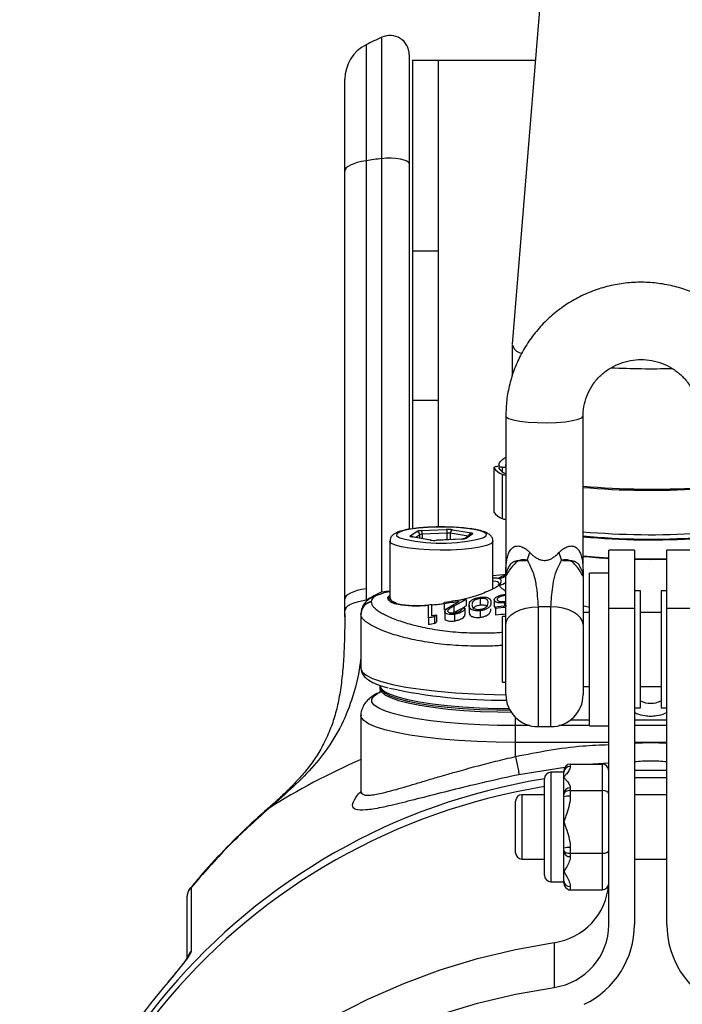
# Model space of a CAD drawing. Extents: x 3423 to 3694, y 251 to 765.
# Tile 2 of 4: x 3453 to 3556, y 521 to 674. Entities that reach past the tile are written whole.
import ezdxf

# ---------------------------------------------------------------- set-up
doc = ezdxf.new("R2010")
doc.units = 0
doc.header["$LTSCALE"] = 5
doc.layers.get('0').update_dxf_attribs({"linetype": 'CONTINUOUS'})

msp = doc.modelspace()

# ---------------------------------------------------------------- linework, layer by layer
at = {"color": 7, "linetype": 'CONTINUOUS'}
for p, q in [((3534.99, 694.09), (3529.25, 623.42)), ((3506.54, 669.93), (3506.54, 651.93)), ((3508.97, 652.29), (3508.97, 671.12)), ((3513.25, 668.4), (3513.25, 651.47)), ((3513.75, 667.53), (3517.75, 667.53)), ((3513.75, 667.53), (3513.75, 637.95)), ((3517.75, 667.53), (3517.75, 637.95)), ((3517.75, 667.53), (3532.83, 667.53)), ((3503.25, 650.32), (3503.25, 664.58)), ((3506.54, 651.93), (3506.54, 585.45)), ((3508.97, 584.99), (3508.97, 652.29)), ((3503.25, 583.84), (3503.25, 650.32)), ((3513.25, 651.47), (3513.25, 594.69)), ((3513.75, 637.95), (3513.75, 614.73)), ((3513.75, 637.95), (3517.75, 637.95)), ((3517.75, 637.95), (3517.75, 614.73)), ((3529.25, 623.36), (3529.25, 618.49)), ((3513.75, 614.73), (3513.75, 594.73)), ((3513.75, 614.73), (3517.75, 614.73)), ((3517.75, 614.73), (3517.75, 595)), ((3528.25, 612.28), (3528.25, 587.84)), ((3540.25, 587.84), (3540.25, 612.28)), ((3526.4, 604.25), (3526.4, 597.36)), ((3526.4, 604.23), (3526.4, 597.34)), ((3527.2, 604.65), (3527.2, 604.47)), ((3527.67, 604.32), (3527.67, 603.67)), ((3527.67, 603.24), (3527.67, 596.35)), ((3526.4, 597.36), (3526.4, 597.34)), ((3513.39, 593.68), (3514.41, 594.36)), ((3516.52, 593.02), (3513.66, 593.51)), ((3516.61, 593.02), (3513.74, 593.51)), ((3514.89, 593.85), (3514.25, 593.42)), ((3514.9, 593.31), (3514.89, 593.85)), ((3515.11, 594.48), (3519, 594.66)), ((3519.13, 594.1), (3515.24, 593.91)), ((3515.24, 593.91), (3515.25, 593.25)), ((3519.13, 593.06), (3519.13, 594.1)), ((3519.62, 594.08), (3519.61, 593.08)), ((3522.39, 593.6), (3519.62, 594.08)), ((3519.97, 594.62), (3522.84, 594.13)), ((3522.82, 593.89), (3521.81, 593.21)), ((3523.1, 593.96), (3522.08, 593.28)), ((3510.25, 592.83), (3510.25, 583.97)), ((3521.36, 593.17), (3517.47, 592.98)), ((3517.49, 592.97), (3517.47, 592.98)), ((3521.38, 593.16), (3517.49, 592.97)), ((3521.38, 593.16), (3521.36, 593.17)), ((3526.25, 585.46), (3526.25, 592.83)), ((3548.25, 591.44), (3544.25, 591.44)), ((3544.25, 582.4), (3544.25, 591.44)), ((3548.25, 591.44), (3548.25, 582.4)), ((3557.25, 591.44), (3553.25, 591.44)), ((3553.25, 582.4), (3553.25, 591.44)), ((3528.41, 587.68), (3526.25, 587.45)), ((3544.25, 587.88), (3541.25, 587.88)), ((3541.25, 564.18), (3541.25, 587.88)), ((3506.54, 585.45), (3506.53, 583.66)), ((3549.15, 585.13), (3548.25, 585.13)), ((3549.15, 566.93), (3549.15, 585.13)), ((3553.25, 585.13), (3552.35, 585.13)), ((3552.35, 585.13), (3552.35, 566.93)), ((3503.24, 582.04), (3503.25, 583.84)), ((3503.25, 581.1), (3503.25, 583.84)), ((3507.33, 583.48), (3507.33, 583.41)), ((3511.56, 583.05), (3510.48, 583.37)), ((3518.69, 583.12), (3518.69, 582.1)), ((3519.77, 582.78), (3521.02, 583.46)), ((3522.09, 583.79), (3520.15, 582.75)), ((3520.15, 582.75), (3520.15, 581.73)), ((3521.63, 582.53), (3522.09, 582.78)), ((3522.09, 583.79), (3522.09, 582.78)), ((3522.54, 582.91), (3522.54, 581.89)), ((3524.25, 583.94), (3524.25, 582.93)), ((3526.45, 583.73), (3526.45, 582.72)), ((3526.45, 582.72), (3526.58, 582.47)), ((3528.02, 583.26), (3528.02, 582.75)), ((3505.75, 581.48), (3505.75, 581.55)), ((3505.75, 581.48), (3505.75, 573.1)), ((3517.48, 581.35), (3517.18, 581.08)), ((3517.48, 581.35), (3517.48, 580.32)), ((3518.76, 581.9), (3518.76, 580.88)), ((3520.27, 581.49), (3520.27, 580.46)), ((3520.4, 581.86), (3521.38, 582.4)), ((3521.9, 582.43), (3521.9, 581.41)), ((3524.27, 582.03), (3524.27, 581.01)), ((3526.64, 582.38), (3526.64, 581.35)), ((3533.25, 582.64), (3533.25, 564.03)), ((3535.25, 564.03), (3535.25, 582.64)), ((3541.25, 581.78), (3540.25, 581.78)), ((3548.25, 582.4), (3544.25, 582.4)), ((3544.25, 533.28), (3544.25, 582.4)), ((3548.25, 582.4), (3548.25, 533.28)), ((3552.35, 581.78), (3549.15, 581.78)), ((3557.25, 582.4), (3553.25, 582.4)), ((3553.25, 533.28), (3553.25, 582.4)), ((3516.26, 580.93), (3516.26, 579.89)), ((3517.18, 581.08), (3517.18, 580.04)), ((3517.18, 580.04), (3517.48, 580.32)), ((3528.25, 581.13), (3527.75, 581.13)), ((3527.75, 581.05), (3527.75, 581.13)), ((3527.75, 570.93), (3527.75, 581.05)), ((3528.25, 569.03), (3528.25, 579.89)), ((3540.25, 579.89), (3540.25, 569.03)), ((3527.75, 570.93), (3528.25, 570.93)), ((3508.25, 569.13), (3508.41, 569.22)), ((3508.72, 569.82), (3508.72, 570.43)), ((3508.75, 570.4), (3508.75, 570.15)), ((3508.75, 570.15), (3508.75, 569.93)), ((3540.25, 570.28), (3541.25, 570.28)), ((3549.15, 570.28), (3552.35, 570.28)), ((3548.25, 566.93), (3549.15, 566.93)), ((3552.35, 566.93), (3553.25, 566.93)), ((3505.75, 565.75), (3505.75, 553.99)), ((3529.75, 564.2), (3529.75, 565.46)), ((3538.34, 565.1), (3541.25, 565.1)), ((3548.25, 565.1), (3553.25, 565.1)), ((3529.75, 561.59), (3529.75, 564.2)), ((3531.95, 564.2), (3529.75, 564.2)), ((3533.25, 564.03), (3535.25, 564.03)), ((3541.25, 564.2), (3536.54, 564.2)), ((3541.25, 564.18), (3544.25, 564.18)), ((3553.25, 564.2), (3548.25, 564.2)), ((3544.25, 561.59), (3529.75, 561.59)), ((3529.75, 559.4), (3529.75, 561.59)), ((3550.75, 561.59), (3548.25, 561.59)), ((3550.75, 561.59), (3553.25, 561.46)), ((3553.25, 561.59), (3550.75, 561.59)), ((3544.25, 558.35), (3541.76, 558.22)), ((3537.4, 557.68), (3530.27, 556.56)), ((3537.25, 556.95), (3535.25, 556.95)), ((3535.25, 556.95), (3535.25, 541.52)), ((3537.25, 556.95), (3537.25, 557.07)), ((3537.25, 556.18), (3537.25, 556.95)), ((3538.25, 558.22), (3543.25, 558.22)), ((3538.25, 558.22), (3538.25, 557.84)), ((3543.25, 554.14), (3543.25, 558.22)), ((3534.25, 542.34), (3534.25, 555.95)), ((3537.25, 553.6), (3537.25, 556.18)), ((3538.25, 554.51), (3538.25, 554.14)), ((3538.25, 554.14), (3543.25, 554.14)), ((3538.25, 554.14), (3538.25, 553.23)), ((3543.25, 544.36), (3543.25, 554.14)), ((3493.47, 553.09), (3491.43, 551.34)), ((3529.75, 544.45), (3529.75, 552.45)), ((3534.25, 553.45), (3530.75, 553.45)), ((3530.75, 553.45), (3530.75, 543.45)), ((3537.25, 553.47), (3537.25, 553.6)), ((3537.25, 553.14), (3537.25, 553.47)), ((3537.25, 549.25), (3537.25, 553.14)), ((3553.25, 553.45), (3548.25, 553.45)), ((3491.43, 551.34), (3491.13, 551.16)), ((3537.25, 545.17), (3537.25, 549.25)), ((3537.25, 544.84), (3537.25, 545.17)), ((3537.25, 544.65), (3537.25, 544.84)), ((3537.25, 541.52), (3537.25, 544.65)), ((3538.25, 545.27), (3538.25, 544.36)), ((3530.75, 543.45), (3534.25, 543.45)), ((3538.25, 544.36), (3543.25, 544.36)), ((3538.25, 544.36), (3538.25, 543.84)), ((3543.25, 538.68), (3543.25, 544.36)), ((3548.25, 543.45), (3553.25, 543.45)), ((3534.25, 540.95), (3534.25, 542.34)), ((3535.25, 541.52), (3535.25, 539.95)), ((3537.25, 540.02), (3537.25, 541.52)), ((3535.25, 539.95), (3537.25, 539.95)), ((3537.25, 539.83), (3537.25, 540.02)), ((3479.35, 538.97), (3479.38, 539.06)), ((3479.38, 539.06), (3479.38, 529.19)), ((3538.25, 539.21), (3538.25, 538.68)), ((3538.25, 538.68), (3543.25, 538.68)), ((3478.7, 537.37), (3478.7, 528.04)), ((3535.73, 530.49), (3535.73, 523.54)), ((3475.97, 524.59), (3475.8, 524.39)), ((3475.8, 524.39), (3475.79, 524.35))]:
    msp.add_line(p, q, dxfattribs=at)
at = {"color": 7, "linetype": 'CONTINUOUS', "flags": 128}
for points in [[(3506.54, 651.93), (3505.83, 651.8), (3505.18, 651.65), (3504.62, 651.47), (3504.13, 651.26), (3503.75, 651.04), (3503.47, 650.81), (3503.3, 650.57), (3503.25, 650.32)], [(3508.97, 652.29), (3509.68, 652.36), (3510.43, 652.37), (3511.17, 652.33), (3511.85, 652.23), (3512.43, 652.09), (3512.87, 651.9), (3513.15, 651.69), (3513.25, 651.47)], [(3528.25, 612.28), (3528.29, 612.15), (3528.67, 611.9), (3529.39, 611.67), (3530.42, 611.48), (3531.69, 611.34), (3533.12, 611.26), (3534.62, 611.24), (3536.1, 611.29), (3537.46, 611.4), (3538.62, 611.57), (3539.5, 611.78), (3540.06, 612.02), (3540.25, 612.28)], [(3527.22, 604.47), (3527.2, 604.65), (3527.22, 604.83), (3527.28, 605.01), (3527.39, 605.18), (3527.55, 605.36), (3527.75, 605.53), (3527.99, 605.71), (3528.28, 605.88)], [(3527.22, 604.47), (3527.03, 604.45), (3526.86, 604.43), (3526.72, 604.4), (3526.59, 604.37), (3526.5, 604.34), (3526.44, 604.31), (3526.4, 604.27), (3526.4, 604.23)], [(3517.66, 595.03), (3516.12, 594.98), (3514.69, 594.87), (3513.44, 594.7), (3512.43, 594.5), (3511.71, 594.25), (3511.31, 593.99), (3511.27, 593.72), (3511.57, 593.45), (3511.8, 593.35)], [(3524.7, 593.35), (3524.78, 593.39), (3525.18, 593.65), (3525.22, 593.92), (3524.92, 594.19), (3524.28, 594.44), (3523.34, 594.65), (3522.14, 594.83), (3520.75, 594.96), (3519.23, 595.02), (3517.66, 595.03)], [(3513.66, 593.51), (3513.72, 593.51), (3513.74, 593.51)], [(3526.25, 592.84), (3526.22, 592.73), (3525.9, 592.43), (3525.22, 592.15), (3524.21, 591.91), (3522.93, 591.71), (3521.42, 591.56), (3519.77, 591.47), (3518.05, 591.45), (3516.33, 591.49), (3514.71, 591.59), (3513.25, 591.75), (3512.02, 591.96), (3511.09, 592.21), (3510.49, 592.5), (3510.25, 592.79), (3510.25, 592.84)], [(3516.52, 593.02), (3516.59, 593.02), (3516.61, 593.02)], [(3540.25, 590.56), (3542.04, 590.41), (3544.25, 590.26)], [(3506.54, 585.45), (3505.83, 585.32), (3505.18, 585.17), (3504.62, 584.99), (3504.13, 584.78), (3503.75, 584.56), (3503.47, 584.33), (3503.3, 584.09), (3503.25, 583.84)], [(3508.97, 584.99), (3509.68, 585.06), (3510.26, 585.07)], [(3506.53, 583.66), (3505.81, 583.54), (3505.16, 583.38), (3504.58, 583.2), (3504.1, 583), (3503.72, 582.78), (3503.44, 582.54), (3503.29, 582.29), (3503.24, 582.04)], [(3510.48, 583.37), (3511.37, 583.1), (3512.24, 582.93)], [(3528.25, 579.89), (3528.34, 580.42), (3528.63, 580.94), (3529.09, 581.42), (3529.71, 581.83), (3530.47, 582.18), (3531.33, 582.43), (3532.27, 582.59), (3533.25, 582.64)], [(3540.25, 579.89), (3540.15, 580.42), (3539.86, 580.94), (3539.4, 581.42), (3538.78, 581.83), (3538.02, 582.18), (3537.16, 582.43), (3536.22, 582.59), (3535.25, 582.64)], [(3505.75, 573.1), (3505.95, 572.56), (3506.56, 572.03), (3507.56, 571.52), (3508.93, 571.04), (3510.66, 570.59), (3512.72, 570.18), (3515.06, 569.83), (3517.65, 569.52), (3520.44, 569.29), (3523.39, 569.11), (3526.44, 569.01), (3528.25, 568.98)], [(3529.75, 564.2), (3526.95, 564.23), (3524.19, 564.32), (3521.52, 564.47), (3518.99, 564.68), (3516.62, 564.94), (3514.46, 565.25), (3512.54, 565.6), (3510.89, 566), (3509.54, 566.42), (3508.51, 566.88), (3507.81, 567.35), (3507.46, 567.83), (3507.46, 568.32), (3507.81, 568.8), (3508.25, 569.13)], [(3528.78, 566.79), (3526.83, 566.81), (3524.16, 566.91), (3521.59, 567.06), (3519.15, 567.27), (3516.88, 567.53), (3514.84, 567.84), (3513.04, 568.2), (3511.53, 568.59), (3510.33, 569.01), (3509.45, 569.46), (3508.92, 569.92), (3508.75, 570.4)], [(3528.91, 566.54), (3526.83, 566.57), (3524.16, 566.66), (3521.59, 566.81), (3519.15, 567.02), (3516.88, 567.28), (3514.84, 567.6), (3513.04, 567.95), (3511.53, 568.34), (3510.33, 568.77), (3509.45, 569.21), (3508.92, 569.68), (3508.75, 570.15)], [(3508.75, 569.94), (3508.75, 569.93), (3508.93, 569.45), (3509.46, 568.99), (3510.34, 568.54), (3511.56, 568.11), (3513.09, 567.71), (3514.9, 567.35), (3516.96, 567.04), (3519.25, 566.77), (3521.71, 566.56), (3524.31, 566.41), (3527, 566.32), (3529.06, 566.29)], [(3529.75, 561.59), (3526.74, 561.62), (3523.78, 561.72), (3520.91, 561.88), (3518.18, 562.1), (3515.64, 562.38), (3513.32, 562.71), (3511.25, 563.1), (3509.48, 563.52), (3508.03, 563.98), (3506.92, 564.46), (3506.17, 564.97), (3505.79, 565.49), (3505.75, 565.74)], [(3548.25, 561.46), (3550.75, 561.59), (3550.75, 561.59), (3550.75, 561.59)], [(3548.25, 557.26), (3552.21, 557.28), (3553.25, 557.26)], [(3553.25, 556.06), (3552.21, 556.08), (3548.25, 556.06)], [(3493.47, 553.09), (3493.07, 552.9), (3493.04, 552.87)], [(3501.44, 518.97), (3506.83, 521.72), (3512.38, 524.15), (3518.06, 526.25), (3523.86, 528.01), (3529.76, 529.42), (3535.73, 530.49)], [(3518.06, 519.3), (3523.86, 521.06), (3529.76, 522.48), (3535.73, 523.54)]]:
    msp.add_lwpolyline(points, dxfattribs=at)
at = {"color": 7, "linetype": 'CONTINUOUS'}
for centre, radius, start, end in [((3510.25, 668.4), 3, 360, 115.234), ((3509.25, 664.58), 6, 116.8134, 180), ((3550.75, 582.47), 98, 115.234, 116.8134), ((3543.23, 410.5), 244.2, 98.0644, 98.6401), ((3530.97, 623.78), 1.76, 192.0746, 257.2527), ((3550.75, 740.92), 121.29, 267.0975, 271.5638), ((3528.77, 605.96), 2.93, 216.107, 247.9334), ((3527.53, 603.54), 0.796, 79.8624, 121.1412), ((3529.39, 605.93), 2.85, 216.9354, 247.1053), ((3527.74, 606.25), 1.93, 267.7118, 285.0626), ((3528.9, 604.65), 0.706, 158.3873, 194.2713), ((3528.11, 604.14), 0.358, 68.0181, 72.7558), ((3528.4, 605.3), 2.18, 250.407, 265.8775), ((3550.8, 717.02), 116.1, 264.7867, 273.6793), ((3550.79, 722.96), 122.22, 265.0507, 273.4974), ((3528.77, 599.07), 2.93, 216.106, 247.9345), ((3528.4, 598.4), 2.18, 250.407, 265.8775), ((3513.36, 593.17), 0.506, 41.9905, 86.9017), ((3514.38, 593.84), 0.515, 0.9226, 86.525), ((3514.36, 594), 0.894, 354.1119, 32.1647), ((3518.24, 594.19), 0.894, 354.1119, 32.164), ((3520.15, 594.12), 0.537, 110.0371, 184.4176), ((3523.01, 593.64), 0.52, 109.543, 177.2518), ((3523.08, 593.5), 0.46, 87.194, 123.5269), ((3550.79, 716.07), 122.22, 265.0507, 273.4974), ((3550.79, 704.08), 110.92, 264.5441, 273.8532), ((3550.8, 709.14), 116.1, 264.7867, 273.6793), ((3518.24, 618.05), 25.53, 255.3712, 284.6438), ((3522.06, 592.82), 0.462, 87.2402, 120.3525), ((3502.06, 600.94), 31.52, 339.4558, 341.7354), ((3566.43, 600.94), 31.53, 198.2647, 200.5441), ((3549.45, 688.2), 98.15, 264.6185, 266.9601), ((3550.75, 713.31), 123.22, 268.8375, 271.1625), ((3550.75, 715.52), 125.5, 268.8586, 271.1414), ((3527.02, 589), 1.94, 275.3326, 309.5466), ((3530.75, 587.87), 2.5, 176.4389, 180), ((3530.36, 587.41), 2.11, 172.8316, 179.998), ((3538.13, 587.41), 2.11, 0.0018, 7.1678), ((3537.75, 587.87), 2.5, 359.9994, 3.575), ((3526.91, 588.04), 2.06, 277.9894, 311.4446), ((3507.72, 581.54), 1.98, 101.414, 179.6892), ((3507.72, 581.47), 1.98, 101.3746, 179.6643), ((3511.3, 584.5), 1.18, 206.7298, 262.0997), ((3510.51, 582.89), 0.48, 92.818, 104.4296), ((3551.03, 370.9), 214.85, 99.1927, 99.3139), ((3550.71, 372.91), 212.82, 97.7281, 98.6522), ((3550.66, 373.17), 212.37, 98.022, 98.6564), ((3550.68, 372.48), 211.49, 96.0625, 96.5261), ((3549.73, 378.23), 205.66, 99.0233, 99.2404), ((3549.36, 382.06), 202.25, 97.805, 97.9333), ((3550.64, 372.79), 210.96, 96.0928, 96.5306), ((3551.05, 369.09), 213.65, 96.1271, 96.5594), ((3550.26, 374.84), 208.87, 99.1108, 99.3677), ((3550.43, 373.78), 208.92, 99.1576, 99.4145), ((3527.25, 646.99), 78.83, 257.4909, 270.7756), ((3533.25, 569.03), 5, 180, 270), ((3535.25, 569.03), 5, 270, 0), ((3550.75, 571.31), 3.65, 243.9845, 296.0155), ((3535.25, 555.95), 1, 90, 180), ((3538.2, 556.89), 0.958, 87.4051, 177.1469), ((3549.68, 460.22), 96.94, 99.1637, 180.0215), ((3549.69, 459.01), 96.94, 99.1653, 179.662), ((3538.2, 553.56), 0.958, 87.4069, 177.146), ((3530.75, 552.45), 1, 90, 180), ((3538, 550.5), 2.74, 84.8154, 105.9192), ((3538, 542.54), 2.74, 84.8167, 105.9178), ((3538.16, 544.76), 0.922, 186.4065, 275.2178), ((3530.75, 544.45), 1, 180, 270), ((3535.25, 540.95), 1, 180, 270), ((3538.16, 540.12), 0.922, 186.4056, 275.2197), ((3481.14, 537.37), 2.44, 136.1921, 179.9394), ((3534.34, 540.29), 9.91, 278.0335, 355.9857), ((3534.35, 533.34), 9.9, 278.0169, 359.644), ((3534.47, 533.33), 13.77, 295.5751, 359.8023), ((3567.02, 533.33), 13.77, 180.1977, 244.4249), ((3481.16, 527.49), 2.45, 136.2564, 161.0186), ((3548.85, 461.81), 96.17, 139.4386, 159.7989)]:
    msp.add_arc(centre, radius, start, end, dxfattribs=at)
for centre, major_axis, ratio, start_param, end_param in [((3514.36, 593.63), (1, 0), 0.173618, 2.886195, 3.933216), ((3515.38, 594.31), (1, 0), 0.173648, 1.83916, 2.886182), ((3515.38, 593.82), (0.5, -0.007), 0.187542, 1.842122, 2.889144), ((3519.26, 594.5), (1, 0), 0.173679, 0.791802, 1.838824), ((3519.26, 594), (0.5, 0.003), 0.192935, 0.79069, 1.837712), ((3522.13, 594.01), (1, 0), 0.173618, 6.027787, 7.074809), ((3517.23, 593.14), (1, 0), 0.173679, 3.933395, 4.980416), ((3521.11, 593.33), (1, 0), 0.173648, 4.980753, 6.027774), ((3550.75, 486.09), (0, 109.33), 0.896337, 0.440416, 0.468034), ((3550.75, 486.09), (98, 0), 0.836426, 2.047872, 2.220857), ((3538.25, 557.07), (0, 1.15), 0.869873, 0, 1.570796), ((3543.25, 557.07), (0, 1.15), 0.869873, 4.712389, 6.283185), ((3538.25, 553.47), (1, 0), 0.668747, 1.570796, 3.141593), ((3543.25, 553.47), (1, 0), 0.668747, 0, 1.570796), ((3538.25, 544.84), (1, 0), 0.480846, 3.141593, 4.712389), ((3543.25, 544.84), (1, 0), 0.480846, 4.712389, 6.283185), ((3538.25, 539.83), (0, 1.15), 0.869873, 1.570796, 3.141593), ((3543.25, 539.83), (0, 1.15), 0.869873, 3.141593, 4.712389)]:
    msp.add_ellipse(centre, major_axis=major_axis, ratio=ratio, start_param=start_param, end_param=end_param, dxfattribs=at)
for points, knots in [([(3570.25, 612.28), (3570.23, 612.81), (3570.2, 614.19), (3569.88, 616.4), (3569.22, 618.87), (3568.25, 621.24), (3567, 623.47), (3565.49, 625.53), (3563.72, 627.4), (3561.75, 629.04), (3559.58, 630.42), (3557.25, 631.54), (3554.81, 632.36), (3552.28, 632.89), (3549.71, 633.1), (3547.12, 633), (3544.57, 632.59), (3542.09, 631.86), (3539.71, 630.85), (3537.48, 629.55), (3535.43, 627.99), (3533.59, 626.2), (3531.98, 624.19), (3530.63, 622.01), (3529.57, 619.68), (3528.8, 617.24), (3528.33, 614.76), (3528.27, 613.1), (3528.25, 612.28)], [0, 0, 0, 0, 0.024318, 0.0633, 0.102293, 0.141288, 0.180293, 0.219311, 0.258348, 0.297406, 0.336488, 0.375594, 0.414723, 0.453873, 0.49304, 0.53222, 0.571407, 0.610596, 0.64978, 0.688955, 0.728116, 0.767257, 0.806377, 0.845473, 0.884545, 0.923594, 0.962622, 1, 1, 1, 1]), ([(3540.25, 612.28), (3540.25, 612.5), (3540.27, 613.27), (3540.51, 614.57), (3541.1, 616.12), (3541.97, 617.54), (3543.11, 618.77), (3544.46, 619.77), (3545.97, 620.51), (3547.59, 620.96), (3549.27, 621.1), (3550.95, 620.95), (3552.56, 620.49), (3554.06, 619.75), (3555.4, 618.75), (3556.52, 617.54), (3557.39, 616.13), (3557.98, 614.6), (3558.22, 613.29), (3558.24, 612.51), (3558.25, 612.28)], [0, 0, 0, 0, 0.02423, 0.084408, 0.144599, 0.20462, 0.264394, 0.32389, 0.383121, 0.44213, 0.500982, 0.559753, 0.618512, 0.677331, 0.736289, 0.795458, 0.85489, 0.914604, 0.974579, 1, 1, 1, 1]), ([(3517.65, 595.05), (3517.38, 595.04), (3516.61, 595.03), (3515.38, 594.96), (3514.02, 594.82), (3512.83, 594.64), (3511.83, 594.4), (3511.14, 594.14), (3510.66, 593.8), (3510.31, 593.38), (3510.28, 593.01), (3510.26, 592.84)], [0, 0, 0, 0, 0.071275, 0.207557, 0.344521, 0.482778, 0.623997, 0.773404, 0.860213, 0.936118, 1, 1, 1, 1]), ([(3526.21, 592.84), (3526.22, 592.94), (3526.23, 593.24), (3525.97, 593.65), (3525.61, 593.97), (3525.1, 594.25), (3524.36, 594.48), (3523.31, 594.7), (3522.05, 594.87), (3520.63, 594.99), (3519.14, 595.05), (3518.14, 595.05), (3517.65, 595.05)], [0, 0, 0, 0, 0.033338, 0.09998, 0.166793, 0.251963, 0.381511, 0.503946, 0.632537, 0.757644, 0.881398, 1, 1, 1, 1]), ([(3513.74, 593.51), (3513.71, 593.52), (3513.65, 593.53), (3513.62, 593.54), (3513.63, 593.54), (3513.63, 593.54)], [0, 0, 0, 0, 0.6000128, 0.992837, 1, 1, 1, 1]), ([(3521.84, 593.23), (3521.84, 593.23), (3521.85, 593.23), (3521.82, 593.22), (3521.75, 593.21), (3521.6, 593.18), (3521.44, 593.17), (3521.36, 593.17)], [0, 0, 0, 0, 0.03297, 0.176112, 0.371206, 0.637225, 1, 1, 1, 1]), ([(3528.25, 587.84), (3528.25, 587.85), (3528.25, 588.04), (3528.25, 588.42), (3528.28, 588.96), (3528.32, 589.49), (3528.41, 590.09), (3528.58, 590.76), (3528.84, 591.33), (3529.15, 591.73), (3529.43, 591.93), (3529.72, 592.05), (3529.98, 592.1), (3530.27, 592.09), (3530.59, 592.02), (3530.91, 591.89), (3531.26, 591.69), (3531.63, 591.42), (3531.87, 591.18), (3532, 591.06)], [0, 0, 0, 0, 0.002095, 0.07325, 0.144264, 0.214488, 0.284926, 0.398375, 0.514065, 0.579758, 0.646964, 0.686888, 0.727573, 0.768714, 0.811112, 0.852163, 0.894396, 0.946503, 1, 1, 1, 1]), ([(3536.5, 591.06), (3536.61, 591.18), (3536.86, 591.42), (3537.22, 591.69), (3537.58, 591.89), (3537.9, 592.02), (3538.22, 592.09), (3538.51, 592.1), (3538.77, 592.05), (3539.05, 591.94), (3539.34, 591.73), (3539.65, 591.34), (3539.91, 590.76), (3540.08, 590.1), (3540.17, 589.49), (3540.21, 588.97), (3540.24, 588.42), (3540.25, 588.04), (3540.25, 587.85), (3540.25, 587.84)], [0, 0, 0, 0, 0.052197, 0.105602, 0.146687, 0.188886, 0.230008, 0.272424, 0.312313, 0.353034, 0.418585, 0.485933, 0.599093, 0.715076, 0.785288, 0.855737, 0.92675, 0.997905, 1, 1, 1, 1]), ([(3532, 591.06), (3532.11, 590.94), (3532.35, 590.7), (3532.75, 590.39), (3533.19, 590.11), (3533.61, 589.94), (3534.01, 589.86), (3534.36, 589.85), (3534.71, 589.9), (3535.1, 590.02), (3535.52, 590.23), (3535.9, 590.51), (3536.23, 590.79), (3536.41, 590.97), (3536.5, 591.06)], [0, 0, 0, 0, 0.096598, 0.193983, 0.290744, 0.390225, 0.455603, 0.522847, 0.588253, 0.655407, 0.753787, 0.854795, 0.92723, 1, 1, 1, 1]), ([(3531.58, 589.88), (3531.57, 589.88), (3531.36, 589.93), (3530.95, 589.99), (3530.33, 589.89), (3529.53, 589.34), (3528.86, 588.46), (3528.42, 587.7), (3528.26, 587.38), (3528.25, 587.4), (3528.25, 587.41)], [0, 0, 0, 0, 0.005747, 0.096802, 0.198773, 0.321759, 0.612574, 0.821442, 0.928531, 1, 1, 1, 1]), ([(3528.26, 587.67), (3528.27, 587.67), (3528.27, 587.66), (3528.35, 587.93), (3528.61, 588.62), (3529.04, 589.49), (3529.79, 589.87), (3530.61, 589.81), (3531.26, 589.86), (3531.58, 589.88)], [0, 0, 0, 0, 0.029711, 0.079771, 0.296355, 0.519419, 0.67435, 0.838482, 1, 1, 1, 1]), ([(3531.58, 589.88), (3531.89, 589.28), (3532.53, 588.06), (3532.95, 586.11), (3533.15, 584.26), (3533.21, 583.19), (3533.25, 582.64)], [0, 0, 0, 0, 0.259443, 0.527015, 0.759592, 1, 1, 1, 1]), ([(3535.25, 582.64), (3535.31, 583.66), (3535.4, 585.17), (3535.8, 587.42), (3536.33, 588.8), (3536.76, 589.59), (3536.91, 589.88)], [0, 0, 0, 0, 0.435714, 0.651877, 0.875099, 1, 1, 1, 1]), ([(3540.25, 587.41), (3540.24, 587.4), (3540.23, 587.38), (3540.08, 587.7), (3539.63, 588.46), (3538.96, 589.34), (3538.16, 589.89), (3537.54, 589.99), (3537.13, 589.93), (3536.92, 589.88), (3536.91, 589.88)], [0, 0, 0, 0, 0.071469, 0.178558, 0.387426, 0.678241, 0.801227, 0.903198, 0.994253, 1, 1, 1, 1]), ([(3536.91, 589.88), (3537.23, 589.86), (3537.88, 589.81), (3538.7, 589.87), (3539.44, 589.5), (3539.87, 588.65), (3540.13, 587.98), (3540.22, 587.67), (3540.23, 587.67), (3540.23, 587.67)], [0, 0, 0, 0, 0.161502, 0.325618, 0.480534, 0.692633, 0.907676, 0.96509, 1, 1, 1, 1]), ([(3527.2, 587.06), (3527.38, 587.23), (3527.59, 587.43), (3528.15, 587.55), (3528.25, 587.57)], [0, 0, 0, 0, 0.822807, 1, 1, 1, 1]), ([(3528.25, 587.41), (3528.25, 587.51), (3528.25, 587.67), (3528.25, 587.8), (3528.25, 587.84), (3528.25, 587.84)], [0, 0, 0, 0, 0.651718, 0.982269, 1, 1, 1, 1]), ([(3528.25, 587.84), (3528.25, 587.84), (3528.25, 587.84), (3528.25, 587.82), (3528.25, 587.77), (3528.26, 587.71), (3528.26, 587.67)], [0, 0, 0, 0, 0.018681, 0.164819, 0.462023, 1, 1, 1, 1]), ([(3528.25, 579.89), (3528.25, 580.63), (3528.25, 582.15), (3528.25, 584.71), (3528.25, 586.5), (3528.25, 587.41)], [0, 0, 0, 0, 0.32406, 0.658009, 1, 1, 1, 1]), ([(3540.23, 587.67), (3540.23, 587.71), (3540.24, 587.77), (3540.25, 587.82), (3540.25, 587.84), (3540.25, 587.84), (3540.25, 587.84)], [0, 0, 0, 0, 0.537977, 0.835181, 0.981363, 1, 1, 1, 1]), ([(3540.25, 587.84), (3540.25, 587.8), (3540.25, 587.68), (3540.25, 587.52), (3540.25, 587.41)], [0, 0, 0, 0, 0.3483043, 1, 1, 1, 1]), ([(3540.25, 587.41), (3540.25, 586.06), (3540.25, 583.39), (3540.25, 581.05), (3540.25, 579.89)], [0, 0, 0, 0, 0.505085, 1, 1, 1, 1]), ([(3527.2, 586.01), (3527.09, 585.93), (3526.61, 585.58), (3525.21, 584.9), (3523.09, 584.11), (3521.49, 583.74), (3520.92, 583.61)], [0, 0, 0, 0, 0.106183, 0.451416, 0.802735, 1, 1, 1, 1]), ([(3526.25, 587.15), (3526.41, 587.15), (3526.84, 587.16), (3527.06, 587.1), (3527.2, 587.06)], [0, 0, 0, 0, 0.387424, 1, 1, 1, 1]), ([(3527.2, 586.16), (3527.2, 586.22), (3527.21, 586.46), (3526.89, 586.62), (3526.27, 586.62), (3526.25, 586.62)], [0, 0, 0, 0, 0.250222, 0.968466, 1, 1, 1, 1]), ([(3527.25, 586.19), (3527.25, 586.2), (3527.25, 586.24), (3527.2, 586.11), (3527.05, 586), (3527.03, 585.99)], [0, 0, 0, 0, 0.197381, 0.888389, 1, 1, 1, 1]), ([(3527.2, 586.01), (3527.34, 586.18), (3527.64, 586.54), (3527.51, 586.86), (3527.3, 587.02), (3527.22, 587.05), (3527.2, 587.06)], [0, 0, 0, 0, 0.398276, 0.811478, 0.955928, 1, 1, 1, 1]), ([(3528.25, 585.05), (3527.99, 585.23), (3527.5, 585.57), (3527.29, 585.87), (3527.2, 586.01)], [0, 0, 0, 0, 0.533777, 1, 1, 1, 1]), ([(3508.38, 584.51), (3508.06, 584.39), (3507.49, 584.18), (3506.77, 583.7), (3506.2, 583.1), (3505.8, 582.35), (3505.78, 581.8), (3505.78, 581.55)], [0, 0, 0, 0, 0.269628, 0.48477, 0.673816, 0.85044, 1, 1, 1, 1]), ([(3508.7, 584.58), (3508.44, 584.49), (3507.55, 584.2), (3507.42, 583.78), (3507.33, 583.48)], [0, 0, 0, 0, 0.284451, 1, 1, 1, 1]), ([(3510.16, 584.96), (3509.82, 584.9), (3509.2, 584.8), (3508.85, 584.64), (3508.7, 584.58)], [0, 0, 0, 0, 0.54947, 1, 1, 1, 1]), ([(3510.39, 583.36), (3510.16, 583.56), (3509.85, 583.83), (3509.94, 584.19), (3510.14, 584.35), (3510.25, 584.44)], [0, 0, 0, 0, 0.561177, 0.757728, 1, 1, 1, 1]), ([(3510.25, 584.28), (3510.14, 584.17), (3509.81, 583.87), (3510.22, 583.57), (3510.48, 583.37)], [0, 0, 0, 0, 0.33523, 1, 1, 1, 1]), ([(3526.45, 583.73), (3526.47, 583.83), (3526.52, 584.01), (3526.89, 584.26), (3527.4, 584.45), (3527.85, 584.54), (3528.11, 584.57), (3528.19, 584.58)], [0, 0, 0, 0, 0.250062, 0.501683, 0.722574, 0.911286, 1, 1, 1, 1]), ([(3528.17, 584.39), (3528.01, 584.37), (3527.71, 584.33), (3527.32, 584.19), (3527.03, 584.04), (3526.91, 583.89), (3526.9, 583.81), (3526.9, 583.78)], [0, 0, 0, 0, 0.226998, 0.455378, 0.671818, 0.891841, 1, 1, 1, 1]), ([(3507.33, 583.41), (3507.35, 583.3), (3507.38, 583.07), (3507.61, 582.71), (3507.99, 582.32), (3508.53, 581.93), (3509.21, 581.53), (3510.02, 581.13), (3510.98, 580.73), (3512.08, 580.35), (3513.28, 579.98), (3514.6, 579.64), (3516.04, 579.34), (3517.58, 579.07), (3519.72, 578.79), (3522.02, 578.61), (3524.61, 578.57), (3526.34, 578.6), (3527.45, 578.69), (3527.75, 578.72)], [0, 0, 0, 0, 0.055568, 0.111511, 0.168635, 0.226165, 0.281501, 0.337207, 0.394077, 0.451352, 0.506654, 0.562336, 0.619231, 0.676557, 0.731242, 0.842586, 0.899408, 0.973364, 1, 1, 1, 1]), ([(3516.26, 582.87), (3516.04, 582.84), (3514.87, 582.71), (3513.03, 582.78), (3511.22, 583), (3510.63, 583.25), (3510.39, 583.36)], [0, 0, 0, 0, 0.076885, 0.41983, 0.761417, 1, 1, 1, 1]), ([(3516.26, 582.88), (3516.04, 582.86), (3515.32, 582.8), (3514.17, 582.79), (3512.9, 582.84), (3512.01, 582.94), (3511.66, 583.03), (3511.56, 583.05)], [0, 0, 0, 0, 0.109751, 0.37132, 0.636457, 0.902275, 1, 1, 1, 1]), ([(3516.26, 580.93), (3516.26, 581.33), (3516.26, 582.04), (3516.26, 582.66), (3516.26, 582.92)], [0, 0, 0, 0, 0.575115, 1, 1, 1, 1]), ([(3518.69, 583.16), (3518.67, 583.15), (3518.15, 583.05), (3517.46, 582.97), (3516.84, 582.92), (3516.71, 582.91)], [0, 0, 0, 0, 0.039288, 0.789733, 1, 1, 1, 1]), ([(3518.6, 583.12), (3518.55, 583.11), (3517.92, 582.99), (3517.29, 582.95), (3516.71, 582.91)], [0, 0, 0, 0, 0.072248, 1, 1, 1, 1]), ([(3516.71, 582.99), (3516.71, 582.76), (3516.71, 582.21), (3516.71, 581.58), (3516.71, 581.22)], [0, 0, 0, 0, 0.42421, 1, 1, 1, 1]), ([(3518.69, 583.12), (3518.69, 583.17), (3518.69, 583.23), (3518.69, 583.29), (3518.69, 583.3)], [0, 0, 0, 0, 0.805723, 1, 1, 1, 1]), ([(3518.76, 581.9), (3518.79, 582), (3518.84, 582.18), (3519.25, 582.48), (3519.57, 582.66), (3519.77, 582.78)], [0, 0, 0, 0, 0.322102, 0.581275, 1, 1, 1, 1]), ([(3520.15, 582.75), (3519.95, 582.63), (3519.65, 582.46), (3519.27, 582.2), (3519.23, 582.06), (3519.21, 581.99)], [0, 0, 0, 0, 0.479441, 0.727083, 1, 1, 1, 1]), ([(3522.54, 582.91), (3522.56, 583.09), (3522.58, 583.37), (3522.97, 583.72), (3523.41, 583.93), (3523.85, 584.06), (3524.15, 584.11), (3524.27, 584.12)], [0, 0, 0, 0, 0.390096, 0.596512, 0.749334, 0.902421, 1, 1, 1, 1]), ([(3524.27, 582.03), (3524.1, 582.02), (3523.76, 581.99), (3523.31, 582.05), (3522.92, 582.18), (3522.58, 582.47), (3522.55, 582.74), (3522.54, 582.91)], [0, 0, 0, 0, 0.141661, 0.284075, 0.419372, 0.637414, 1, 1, 1, 1]), ([(3523.18, 583.48), (3523.12, 583.4), (3523.03, 583.27), (3523, 583.1), (3522.99, 583.01), (3522.99, 582.97)], [0, 0, 0, 0, 0.492631, 0.745715, 1, 1, 1, 1]), ([(3522.99, 582.97), (3523.01, 582.81), (3523.03, 582.57), (3523.35, 582.33), (3523.7, 582.25), (3524, 582.23), (3524.19, 582.25), (3524.25, 582.26)], [0, 0, 0, 0, 0.4380401, 0.6641577, 0.7962195, 0.9282817, 1, 1, 1, 1]), ([(3524.25, 583.94), (3524.11, 583.91), (3523.84, 583.86), (3523.5, 583.74), (3523.29, 583.61), (3523.21, 583.52), (3523.18, 583.48)], [0, 0, 0, 0, 0.287839, 0.548921, 0.808038, 1, 1, 1, 1]), ([(3523.18, 582.47), (3523.24, 582.53), (3523.36, 582.65), (3523.68, 582.8), (3523.99, 582.89), (3524.18, 582.92), (3524.25, 582.93)], [0, 0, 0, 0, 0.340523, 0.601742, 0.863418, 1, 1, 1, 1]), ([(3525.49, 583.28), (3525.48, 583.46), (3525.48, 583.69), (3525.13, 583.89), (3524.81, 583.95), (3524.51, 583.96), (3524.32, 583.94), (3524.25, 583.94)], [0, 0, 0, 0, 0.484961, 0.652013, 0.789662, 0.927418, 1, 1, 1, 1]), ([(3524.25, 582.26), (3524.38, 582.28), (3524.63, 582.32), (3524.97, 582.46), (3525.26, 582.64), (3525.47, 582.94), (3525.48, 583.15), (3525.49, 583.28)], [0, 0, 0, 0, 0.137011, 0.274343, 0.424721, 0.635244, 1, 1, 1, 1]), ([(3524.25, 582.93), (3524.38, 582.94), (3524.63, 582.96), (3524.96, 582.92), (3525.2, 582.85), (3525.27, 582.78), (3525.3, 582.74)], [0, 0, 0, 0, 0.262102, 0.525271, 0.790255, 1, 1, 1, 1]), ([(3524.27, 584.12), (3524.43, 584.14), (3524.76, 584.17), (3525.2, 584.13), (3525.57, 584.02), (3525.91, 583.77), (3525.93, 583.51), (3525.94, 583.34)], [0, 0, 0, 0, 0.141103, 0.283105, 0.415277, 0.614602, 1, 1, 1, 1]), ([(3525.94, 583.34), (3525.93, 583.14), (3525.91, 582.85), (3525.51, 582.46), (3525.08, 582.23), (3524.65, 582.09), (3524.37, 582.05), (3524.27, 582.03)], [0, 0, 0, 0, 0.408884, 0.61089, 0.763451, 0.916342, 1, 1, 1, 1]), ([(3528.02, 583.26), (3527.83, 583.25), (3527.49, 583.22), (3527.04, 583.28), (3526.7, 583.38), (3526.48, 583.54), (3526.46, 583.67), (3526.45, 583.73)], [0, 0, 0, 0, 0.2215272, 0.4061441, 0.5902307, 0.7941253, 1, 1, 1, 1]), ([(3526.9, 583.78), (3526.91, 583.72), (3526.94, 583.62), (3527.16, 583.51), (3527.43, 583.46), (3527.76, 583.45), (3527.99, 583.47), (3528.11, 583.48)], [0, 0, 0, 0, 0.258036, 0.441709, 0.624912, 0.812833, 1, 1, 1, 1]), ([(3528.25, 583.29), (3528.22, 583.29), (3528.15, 583.28), (3528.08, 583.27), (3528.02, 583.26)], [0, 0, 0, 0, 0.316466, 1, 1, 1, 1]), ([(3540.25, 582.82), (3540.3, 582.8), (3540.62, 582.72), (3540.96, 582.66), (3541.25, 582.6)], [0, 0, 0, 0, 0.161911, 1, 1, 1, 1]), ([(3503.24, 581.54), (3503.23, 581.25), (3503.23, 579.79), (3503.18, 577.31), (3503.04, 574.14), (3502.77, 571.17), (3502.36, 568.39), (3501.77, 565.85), (3500.94, 563.43), (3499.89, 561.16), (3498.61, 559.05), (3497.23, 557.18), (3495.64, 555.39), (3494.24, 553.97), (3493.3, 553.13), (3493.02, 552.88)], [0, 0, 0, 0, 0.024041, 0.118499, 0.210541, 0.301608, 0.391376, 0.47986, 0.566686, 0.661003, 0.744551, 0.82176, 0.892605, 0.969093, 1, 1, 1, 1]), ([(3527.75, 576.65), (3527.46, 576.63), (3526.28, 576.54), (3524.46, 576.52), (3522.32, 576.55), (3520.44, 576.64), (3518.61, 576.8), (3516.86, 577.02), (3515.21, 577.28), (3513.67, 577.59), (3512.22, 577.93), (3510.9, 578.31), (3509.33, 578.83), (3508.04, 579.38), (3507.06, 579.93), (3506.48, 580.34), (3506.06, 580.73), (3505.8, 581.12), (3505.76, 581.36), (3505.75, 581.48)], [0, 0, 0, 0, 0.02415, 0.100127, 0.155393, 0.211061, 0.26799, 0.325351, 0.380815, 0.436669, 0.493749, 0.551249, 0.60636, 0.718425, 0.775513, 0.830638, 0.886145, 0.942863, 1, 1, 1, 1]), ([(3520.27, 581.49), (3520.05, 581.47), (3519.68, 581.43), (3519.24, 581.49), (3518.94, 581.61), (3518.78, 581.75), (3518.76, 581.86), (3518.76, 581.9)], [0, 0, 0, 0, 0.273375, 0.462117, 0.650096, 0.870821, 1, 1, 1, 1]), ([(3519.21, 581.99), (3519.22, 581.94), (3519.24, 581.85), (3519.42, 581.76), (3519.68, 581.69), (3519.99, 581.68), (3520.2, 581.71), (3520.29, 581.72)], [0, 0, 0, 0, 0.207753, 0.417324, 0.61122, 0.832319, 1, 1, 1, 1]), ([(3521.9, 582.43), (3521.87, 582.32), (3521.81, 582.12), (3521.42, 581.84), (3520.94, 581.63), (3520.53, 581.53), (3520.31, 581.5), (3520.27, 581.49)], [0, 0, 0, 0, 0.300286, 0.524151, 0.748243, 0.956921, 1, 1, 1, 1]), ([(3520.27, 580.46), (3520.46, 580.5), (3520.85, 580.57), (3521.33, 580.77), (3521.69, 581), (3521.87, 581.22), (3521.89, 581.36), (3521.9, 581.41)], [0, 0, 0, 0, 0.216663, 0.435002, 0.63408, 0.859451, 1, 1, 1, 1]), ([(3520.29, 581.72), (3520.46, 581.75), (3520.76, 581.81), (3521.11, 581.96), (3521.34, 582.13), (3521.43, 582.28), (3521.45, 582.36), (3521.45, 582.37)], [0, 0, 0, 0, 0.274481, 0.4779161, 0.681064, 0.9422964, 1, 1, 1, 1]), ([(3522.54, 581.89), (3522.56, 581.71), (3522.58, 581.45), (3522.93, 581.15), (3523.34, 581), (3523.83, 580.96), (3524.14, 580.99), (3524.27, 581.01)], [0, 0, 0, 0, 0.381633, 0.559152, 0.738369, 0.893621, 1, 1, 1, 1]), ([(3524.27, 581.01), (3524.44, 581.03), (3524.77, 581.09), (3525.21, 581.26), (3525.6, 581.5), (3525.91, 581.87), (3525.93, 582.15), (3525.94, 582.32)], [0, 0, 0, 0, 0.141597, 0.283656, 0.425415, 0.641306, 1, 1, 1, 1]), ([(3526.64, 582.38), (3526.64, 582.44), (3526.64, 582.52), (3526.64, 582.59), (3526.64, 582.6)], [0, 0, 0, 0, 0.883073, 1, 1, 1, 1]), ([(3535.25, 582.64), (3534.91, 582.63), (3534.25, 582.61), (3533.58, 582.63), (3533.25, 582.64)], [0, 0, 0, 0, 0.497677, 1, 1, 1, 1]), ([(3518.76, 580.88), (3518.77, 580.81), (3518.81, 580.66), (3519.09, 580.5), (3519.48, 580.42), (3519.9, 580.41), (3520.16, 580.45), (3520.27, 580.46)], [0, 0, 0, 0, 0.228109, 0.458459, 0.664731, 0.864356, 1, 1, 1, 1]), ([(3505.75, 575), (3505.7, 574.54), (3505.44, 572.11), (3504.48, 568.37), (3502.58, 563.72), (3500.05, 559.82), (3496.98, 556.28), (3494.65, 554.16), (3493.47, 553.09)], [0, 0, 0, 0, 0.0519496, 0.2744032, 0.4656357, 0.6610564, 0.8288008, 1, 1, 1, 1]), ([(3505.75, 573.1), (3505.77, 572.9), (3505.82, 572.46), (3506.18, 571.89), (3506.74, 571.37), (3507.58, 570.87), (3508.62, 570.43), (3509.54, 570.17), (3509.92, 570.06)], [0, 0, 0, 0, 0.1154101, 0.2561273, 0.4124843, 0.609494, 0.8376323, 1, 1, 1, 1]), ([(3508.82, 569.43), (3508.43, 569.25), (3507.74, 568.94), (3506.94, 568.34), (3506.32, 567.66), (3505.91, 566.84), (3505.71, 566.14), (3505.76, 565.77), (3505.77, 565.72)], [0, 0, 0, 0, 0.278577, 0.484404, 0.658852, 0.81895, 0.973607, 1, 1, 1, 1]), ([(3508.72, 569.92), (3508.72, 569.84), (3508.74, 569.58), (3508.55, 569.25), (3508.52, 569.22), (3508.5, 569.21)], [0, 0, 0, 0, 0.193608, 0.607089, 1, 1, 1, 1]), ([(3548.25, 566.25), (3548.34, 566.2), (3548.84, 565.92), (3549.7, 565.75), (3550.76, 565.65), (3551.81, 565.75), (3552.68, 565.93), (3553.16, 566.2), (3553.25, 566.25)], [0, 0, 0, 0, 0.06407, 0.329873, 0.500105, 0.677413, 0.943731, 1, 1, 1, 1]), ([(3529.75, 559.4), (3533.21, 560.08), (3538.01, 561.01), (3542.89, 561.2), (3544.25, 561.25)], [0, 0, 0, 0, 0.7223503, 1, 1, 1, 1]), ([(3505.75, 553.99), (3505.77, 553.87), (3505.82, 553.62), (3506.2, 553.42), (3506.8, 553.36), (3507.62, 553.43), (3508.65, 553.63), (3509.86, 553.91), (3511.28, 554.3), (3512.85, 554.76), (3514.62, 555.29), (3516.48, 555.85), (3518.47, 556.43), (3520.84, 557.11), (3523.56, 557.86), (3526.63, 558.66), (3528.71, 559.15), (3529.75, 559.4)], [0, 0, 0, 0, 0.061671, 0.124237, 0.185259, 0.248928, 0.308864, 0.373337, 0.432085, 0.498904, 0.561434, 0.623976, 0.687001, 0.749789, 0.835629, 0.917757, 1, 1, 1, 1]), ([(3529.75, 559.4), (3529.82, 559.06), (3529.93, 558.54), (3530.07, 557.87), (3530.16, 557.41), (3530.22, 557.06), (3530.27, 556.72), (3530.27, 556.62), (3530.27, 556.56)], [0, 0, 0, 0, 0.255782, 0.381083, 0.5, 0.618917, 0.744216, 1, 1, 1, 1]), ([(3538.25, 557.84), (3538.24, 557.82), (3538.24, 557.59), (3538.05, 557.15), (3537.65, 556.64), (3537.36, 556.31), (3537.25, 556.18), (3537.25, 556.18)], [0, 0, 0, 0, 0.048484, 0.401148, 0.755751, 0.995819, 1, 1, 1, 1]), ([(3530.27, 556.56), (3528.57, 556.19), (3525.17, 555.46), (3520.34, 554.29), (3515.91, 553.16), (3512.02, 552.17), (3508.8, 551.41), (3506.34, 551.01), (3504.79, 551.09), (3504.24, 551.73), (3504.72, 552.75), (3505.34, 553.55), (3505.69, 553.9), (3505.75, 553.96)], [0, 0, 0, 0, 0.102947, 0.205908, 0.309581, 0.413052, 0.517546, 0.621819, 0.727051, 0.832368, 0.937674, 0.990281, 1, 1, 1, 1]), ([(3537.25, 556.18), (3537.25, 556.18), (3537.36, 556.05), (3537.65, 555.72), (3538.05, 555.2), (3538.24, 554.77), (3538.24, 554.54), (3538.25, 554.51)], [0, 0, 0, 0, 0.004187, 0.244248, 0.598848, 0.951509, 1, 1, 1, 1]), ([(3505.75, 554), (3505.75, 553.85), (3505.75, 553.6), (3505.78, 553.6), (3505.79, 553.59)], [0, 0, 0, 0, 0.635547, 1, 1, 1, 1]), ([(3493.05, 552.89), (3492.62, 552.49), (3491.98, 551.9), (3491.33, 551.35), (3491.12, 551.17)], [0, 0, 0, 0, 0.670068, 1, 1, 1, 1]), ([(3538.25, 553.23), (3538.24, 553.17), (3538.24, 552.61), (3538.05, 551.58), (3537.65, 550.34), (3537.36, 549.57), (3537.25, 549.26), (3537.25, 549.25)], [0, 0, 0, 0, 0.048491, 0.40115, 0.75575, 0.995817, 1, 1, 1, 1]), ([(3491.14, 551.14), (3490.21, 550.32), (3487.88, 548.29), (3484.4, 544.79), (3481.38, 541.57), (3479.76, 539.56), (3479.3, 539.01)], [0, 0, 0, 0, 0.217733, 0.540814, 0.872587, 1, 1, 1, 1]), ([(3491.43, 551.34), (3489.3, 549.41), (3485.01, 545.54), (3481.26, 541.23), (3479.38, 539.06)], [0, 0, 0, 0, 0.498485, 1, 1, 1, 1]), ([(3537.25, 549.25), (3537.25, 549.24), (3537.36, 548.93), (3537.65, 548.16), (3538.05, 546.92), (3538.24, 545.89), (3538.24, 545.33), (3538.25, 545.27)], [0, 0, 0, 0, 0.004182, 0.244249, 0.59885, 0.951509, 1, 1, 1, 1]), ([(3538.25, 543.84), (3538.24, 543.8), (3538.24, 543.48), (3538.05, 542.88), (3537.65, 542.16), (3537.36, 541.71), (3537.25, 541.53), (3537.25, 541.52)], [0, 0, 0, 0, 0.048491, 0.401151, 0.75575, 0.995817, 1, 1, 1, 1]), ([(3537.25, 541.52), (3537.25, 541.52), (3537.36, 541.34), (3537.65, 540.89), (3538.05, 540.17), (3538.24, 539.56), (3538.24, 539.24), (3538.25, 539.21)], [0, 0, 0, 0, 0.004181, 0.244248, 0.598854, 0.951509, 1, 1, 1, 1]), ([(3479.3, 539.02), (3479.27, 538.99), (3479.07, 538.81), (3478.88, 538.37), (3478.72, 537.82), (3478.71, 537.51), (3478.71, 537.39)], [0, 0, 0, 0, 0.0609045, 0.4393099, 0.774022, 1, 1, 1, 1]), ([(3479.38, 529.19), (3479.37, 529.13), (3479.34, 528.95), (3478.96, 528.31), (3478.14, 527.2), (3477.02, 525.8), (3476.2, 524.83), (3475.79, 524.35)], [0, 0, 0, 0, 0.105766, 0.314155, 0.535345, 0.767215, 1, 1, 1, 1]), ([(3478.85, 528.28), (3478.85, 528.29), (3478.86, 528.31), (3478.81, 528.21), (3478.67, 527.98), (3478.33, 527.51), (3477.82, 526.84), (3477.15, 526), (3476.51, 525.22), (3476.11, 524.75), (3475.97, 524.59)], [0, 0, 0, 0, 0.009635, 0.083309, 0.195688, 0.344223, 0.510821, 0.699141, 0.897672, 1, 1, 1, 1])]:
    msp.add_open_spline(points, degree=3, knots=knots, dxfattribs=at)
msp.add_open_spline([(3553.25, 558.56), (3552.41, 558.62), (3550.75, 558.75), (3549.08, 558.62), (3548.25, 558.56)], degree=3, dxfattribs=at)

doc.saveas('drawing.dxf')
